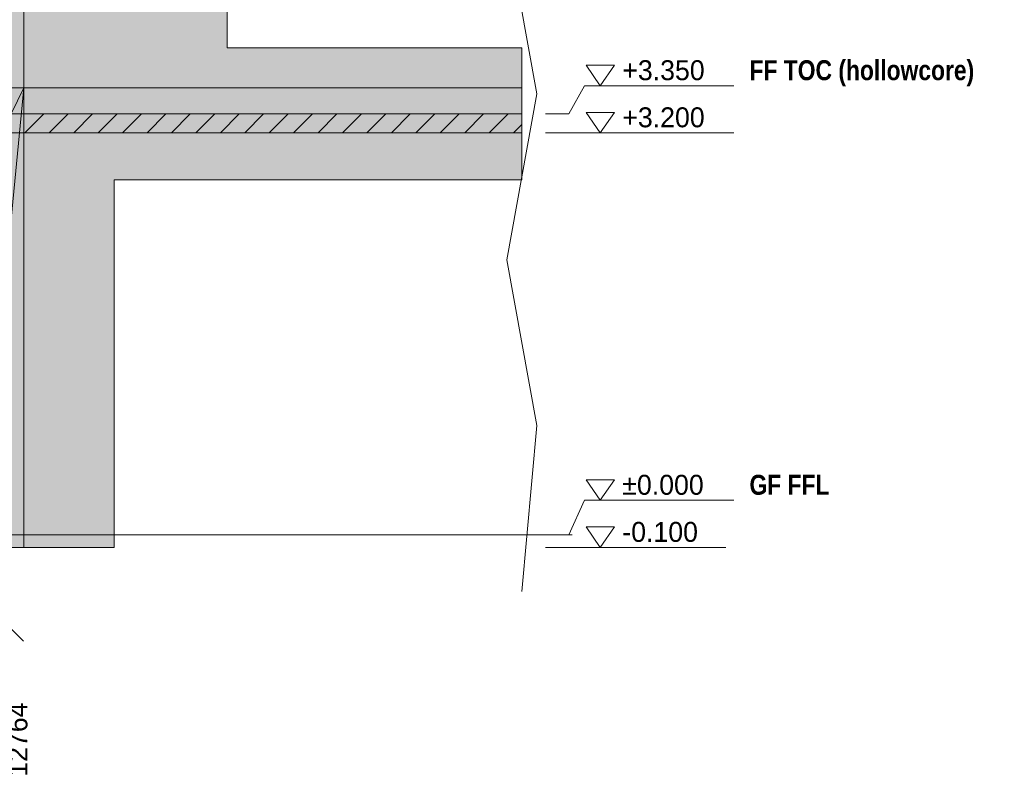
# Model space of a CAD drawing. Header units: millimetres. Extents: x -2119 to 20631, y -2973 to 10107.
# Tile 25 of 33: x 12770 to 20605, y -1906 to 4100. Entities that reach past the tile are written whole.
import ezdxf

# ---------------------------------------------------------------- set-up
doc = ezdxf.new("R2010")
doc.units = ezdxf.units.MM
doc.linetypes.add('DASHED', pattern=[1.524, 1.27, -0.254])
for name, color, linetype in [('FILL-LIGHT', 7, 'Continuous'), ('FILL-WHITE', 7, 'Continuous'), ('LINE-CORE', 7, 'Continuous'), ('LINE-INK', 7, 'Continuous'), ('LINE-STEEL-DASH', 7, 'DASHED'), ('LINE-STEEL_GREY', 7, 'Continuous'), ('TEXT-INK', 7, 'Continuous'), ('TEXT-STEEL', 7, 'Continuous')]:
    doc.layers.add(name, color=color, linetype=linetype)
doc.styles.add('OpenSansCondensed-Bold', font='OpenSansCondensed-Bold.ttf')

msp = doc.modelspace()

# ---------------------------------------------------------------- hatches: boundary and pattern name
at = {"layer": 'FILL-LIGHT', "true_color": 0xcccccf}
h = msp.add_hatch(color=254, dxfattribs=at)
h.dxf.hatch_style = 1
h.paths.add_polyline_path([(16765.5, 3350), (16765.5, 3200), (13084, 3200), (12587.2, 3200), (12587.2, 3212), (12587.2, 3350)])
at = {"layer": 'FILL-WHITE', "true_color": 0xffffff}
h = msp.add_hatch(color=7, dxfattribs=at)
h.dxf.hatch_style = 1
h.paths.add_polyline_path([(12803.1, 6480.2), (12803.1, 3557.6), (12447.3, 3557.6), (12447.3, 6836)])
h = msp.add_hatch(color=7, dxfattribs=at)
h.dxf.hatch_style = 1
h.paths.add_polyline_path([(12447.5, 6835.8), (12803.1, 6480.2), (12803.1, 3557.6), (12447.5, 3557.6), (12447.3, 3556), (12447.3, 3556), (12447.3, 6836)])
h = msp.add_hatch(color=7, dxfattribs=at)
h.dxf.hatch_style = 1
h.paths.add_polyline_path([(12803.1, 6425), (12803.1, 3557.6), (12447.5, 3557.6), (12447.5, 6425)])
h = msp.add_hatch(color=7, dxfattribs=at)
h.dxf.hatch_style = 1
h.paths.add_polyline_path([(12447.5, 3557.6), (12447.5, 6425), (12803.1, 6425), (12803.1, 3557.6)])
h = msp.add_hatch(color=7, dxfattribs=at)
h.dxf.hatch_style = 1
h.paths.add_polyline_path([(12803.1, 6425), (12803.1, 3557.6), (12447.5, 3557.6), (12447.5, 6425)])
h = msp.add_hatch(color=7, dxfattribs=at)
h.dxf.hatch_style = 1
h.paths.add_polyline_path([(12447.5, 3557.6), (12447.5, 6425), (12803.1, 6425), (12803.1, 3557.6)])
h = msp.add_hatch(color=7, dxfattribs=at)
h.dxf.hatch_style = 1
h.paths.add_polyline_path([(12803.1, 6425), (16765.5, 6425), (16765.5, 5600.5), (14422.5, 5600.5), (14422.5, 3875), (16765.5, 3875), (16765.5, 3557.6), (12803.1, 3557.6)])
h = msp.add_hatch(color=7, dxfattribs=at)
h.dxf.hatch_style = 1
h.paths.add_polyline_path([(12803.1, 6425), (16765.5, 6425), (16765.5, 5600.5), (14422.5, 5600.5), (14422.5, 3875), (16765.5, 3875), (16765.5, 3557.6), (12803.1, 3557.6)])
h = msp.add_hatch(color=7, dxfattribs=at)
h.dxf.hatch_style = 1
h.paths.add_polyline_path([(12447.2, 3557.6), (12447.4, 3557.6), (12447.4, 3558), (12447.4, 3557.6), (12803, 3557.6), (12803, -100), (12447.4, -100), (12447.3, -101.6), (12447.3, -101.6), (12447.3, -101.6), (12447.2, -101.6), (12447.2, 3198.7), (12447.4, 3198.7), (12697.2, 3198.7), (12697.2, 3351.3), (12447.2, 3351.3)])
h = msp.add_hatch(color=7, dxfattribs=at)
h.dxf.hatch_style = 1
h.paths.add_polyline_path([(12803, 3557.6), (12803, -100), (12447.2, -100), (12447.2, 3557.6)])
h = msp.add_hatch(color=7, dxfattribs=at)
h.dxf.hatch_style = 1
h.paths.add_polyline_path([(12447.4, 3198.7), (12701.4, 3198.7), (12701.4, 3351.3), (12447.4, 3351.3), (12447.4, 3557.6), (12803, 3557.6), (12803, -100), (12803.1, -101.6), (12803, -100), (12447.4, -100), (12447.4, 3198.7)])
h = msp.add_hatch(color=7, dxfattribs=at)
h.dxf.hatch_style = 1
h.paths.add_polyline_path([(12447.4, 3557.6), (12803, 3557.6), (12803, -100), (12447.4, -100), (12447.4, 3198.7), (12701.4, 3198.7), (12701.4, 3351.3), (12447.4, 3351.3)])
h = msp.add_hatch(color=7, dxfattribs=at)
h.dxf.hatch_style = 1
h.paths.add_polyline_path([(12803, -100), (12447.4, -100), (12803, 3557.4), (12802.9, 3557.4), (12701.4, 3351.3), (12447.4, 3557.6), (12803, 3557.6)])
h = msp.add_hatch(color=7, dxfattribs=at)
h.dxf.hatch_style = 1
h.paths.add_polyline_path([(12701.4, 3198.7), (12701.4, 3351.3), (12803, 3557.6), (12447.4, -100)])
h = msp.add_hatch(color=7, dxfattribs=at)
h.dxf.hatch_style = 1
h.paths.add_polyline_path([(12447.4, 3557.6), (12803, 3557.6), (12803, 3351.3), (12447.4, 3351.3)])
h = msp.add_hatch(color=7, dxfattribs=at)
h.dxf.hatch_style = 1
h.paths.add_polyline_path([(12803.2, 3559.2), (12803.2, 3559.2), (12803.2, 3559.2), (12803.4, 3559.1), (12803, 3557.6)])
h = msp.add_hatch(color=7, dxfattribs=at)
h.dxf.hatch_style = 1
h.paths.add_polyline_path([(12803.2, 3559.2), (12803.2, 3559.2), (12803.2, 3559.2), (12803.4, 3559.1), (12803, 3557.6)])
h = msp.add_hatch(color=7, dxfattribs=at)
h.dxf.hatch_style = 1
h.paths.add_polyline_path([(12803, 3558), (12803, 3557.6), (12803, 3557.6)])
h = msp.add_hatch(color=7, dxfattribs=at)
h.dxf.hatch_style = 1
h.paths.add_polyline_path([(12803, 3557.6), (16765.5, 3557.6), (16765.5, 2825.5), (13522.5, 2825.5), (13522.5, -100), (12803, -100), (12803, 3557.6)])
h = msp.add_hatch(color=7, dxfattribs=at)
h.dxf.hatch_style = 1
h.paths.add_polyline_path([(12803, 3557.6), (16765.5, 3557.6), (16765.5, 3351.3), (12803, 3351.3)])
h = msp.add_hatch(color=7, dxfattribs=at)
h.dxf.hatch_style = 1
h.paths.add_polyline_path([(12701.4, 3351.3), (12803, 3351.3), (12803, 3198.7), (12701.4, 3198.7)])
h = msp.add_hatch(color=7, dxfattribs=at)
h.dxf.hatch_style = 1
h.paths.add_polyline_path([(12803, 3351.3), (16765.5, 3351.3), (16765.5, 3198.7), (12803, 3198.7)])
h = msp.add_hatch(color=7, dxfattribs=at)
h.dxf.hatch_style = 1
h.paths.add_polyline_path([(12447.4, -100), (12447.4, 3198.7), (12803, 3198.7), (12803, -100), (12447.4, -100)])
h = msp.add_hatch(color=7, dxfattribs=at)
h.dxf.hatch_style = 1
h.paths.add_polyline_path([(16765.5, 3198.7), (16765.5, 2825.5), (13522.5, 2825.5), (13522.5, -100), (12803, -100), (12803, 3198.7)])

# ---------------------------------------------------------------- linework, layer by layer
at = {"layer": 'LINE-CORE', "lineweight": 5}
for points in [[(12803.1, 6480.2), (12803.1, 3557.6), (12803.1, 3557.6), (12447.3, 3557.6), (12447.3, 6836)], [(12447.5, 6835.8), (12447.5, 6835.8), (12803.1, 6480.2), (12803.1, 6480.2), (12803.1, 3557.6), (12447.5, 3557.6), (12447.3, 3556), (12447.3, 3556), (12447.3, 6836)], [(12803.1, 6425), (12803.1, 3557.6), (12803.1, 3557.6), (12447.5, 3557.6), (12447.5, 6425), (12447.5, 6425)], [(12447.5, 3557.6), (12447.5, 6425), (12803.1, 6425), (12803.1, 6425), (12803.1, 3557.6), (12447.5, 3557.6)], [(12803.1, 6425), (12803.1, 3557.6), (12803.1, 3557.6), (12447.5, 3557.6), (12447.5, 6425), (12447.5, 6425)], [(12447.5, 3557.6), (12447.5, 6425), (12803.1, 6425), (12803.1, 6425), (12803.1, 3557.6), (12447.5, 3557.6)], [(12803.1, 6425), (12803.1, 6425), (16765.5, 6425), (16765.5, 5600.5), (14422.5, 5600.5), (14422.5, 3875), (16765.5, 3875), (16765.5, 3557.6), (12803.1, 3557.6), (12803.1, 6425)], [(12803.1, 6425), (16765.5, 6425), (16765.5, 5600.5), (14422.5, 5600.5), (14422.5, 3875), (16765.5, 3875), (16765.5, 3557.6), (12803.1, 3557.6)], [(12447.2, 3557.6), (12447.4, 3557.6), (12447.4, 3558), (12447.4, 3557.6), (12803, 3557.6), (12803, -100), (12447.4, -100), (12447.3, -101.6), (12447.3, -101.6), (12447.3, -101.6), (12447.2, -101.6), (12447.2, 3198.7), (12447.4, 3198.7), (12697.2, 3198.7), (12697.2, 3351.3), (12447.2, 3351.3)], [(12803, 3557.6), (12803, -100), (12803, -100), (12447.2, -100), (12447.2, 3557.6), (12447.2, 3557.6)], [(12447.4, 3198.7), (12447.4, 3198.7), (12701.4, 3198.7), (12701.4, 3351.3), (12447.4, 3351.3), (12447.4, 3557.6), (12447.4, 3557.6), (12447.4, 3557.6), (12803, 3557.6), (12803, -100), (12803, -100), (12803.1, -101.6), (12803.1, -101.6), (12803, -100), (12447.4, -100), (12447.4, 3198.7), (12447.4, 3198.7)], [(12447.4, 3557.6), (12803, 3557.6), (12803, -100), (12447.4, -100), (12447.4, 3198.7), (12701.4, 3198.7), (12701.4, 3351.3), (12447.4, 3351.3)], [(12803, -100), (12447.4, -100), (12803, 3557.4), (12802.9, 3557.4), (12701.4, 3351.3), (12447.4, 3557.6), (12803, 3557.6)], [(12701.4, 3198.7), (12701.4, 3351.3), (12803, 3557.6), (12803, 3557.6), (12447.4, -100)], [(12447.4, 3557.6), (12803, 3557.6), (12803, 3351.3), (12447.4, 3351.3)], [(12803.2, 3559.2), (12803.2, 3559.2), (12803.2, 3559.2), (12803.4, 3559.1), (12803, 3557.6)], [(12803.2, 3559.2), (12803.2, 3559.2), (12803.2, 3559.2), (12803.4, 3559.1), (12803, 3557.6)], [(12803, 3558), (12803, 3557.6), (12803, 3557.6)], [(12803, 3557.6), (12803, 3557.6), (12803, 3557.6), (12803, 3557.6), (12803, 3557.6)], [(12803, 3557.6), (16765.5, 3557.6), (16765.5, 2825.5), (13522.5, 2825.5), (13522.5, -100), (13522.5, -100), (13522.5, -100), (13522.5, -100), (12803, -100), (12803, 3557.6), (12803, 3557.6)], [(12803, 3557.6), (16765.5, 3557.6), (16765.5, 3351.3), (12803, 3351.3)], [(12701.4, 3351.3), (12803, 3351.3), (12803, 3198.7), (12701.4, 3198.7)], [(12803, 3351.3), (16765.5, 3351.3), (16765.5, 3198.7), (12803, 3198.7), (12803, 3198.7)], [(12447.4, -100), (12447.4, 3198.7), (12803, 3198.7), (12803, 3198.7), (12803, 3198.7), (12803, 3198.7), (12803, -100), (12447.4, -100), (12447.4, -100), (12447.4, -100)], [(16765.5, 3198.7), (16765.5, 2825.5), (13522.5, 2825.5), (13522.5, -100), (12803, -100), (12803, 3198.7)]]:
    msp.add_lwpolyline(points, close=True, dxfattribs=at)
at = {"layer": 'LINE-INK', "lineweight": 5}
for p, q in [((16885.5, 3508.8), (16645.5, 4828.4)), ((17140.5, 3350), (17265.5, 3575)), ((17265.5, 3575), (18452.5, 3575)), ((16645.5, 2189.2), (16885.5, 3508.8)), ((16953, 3350), (17140.5, 3350)), ((16953, 3200), (17140.5, 3200)), ((17140.5, 3200), (17265.5, 3200)), ((17265.5, 3200), (18452.5, 3200)), ((16885.5, 869.6), (16645.5, 2189.2)), ((16765.5, -450), (16885.5, 869.6)), ((17140.5, 0), (17265.5, 275)), ((17265.5, 275), (18452.5, 275)), ((16953, 0), (17140.5, 0)), ((16953, -100), (17140.5, -100)), ((17140.5, -100), (17265.5, -100)), ((17265.5, -100), (18390.5, -100)), ((12658.3, -704.3), (12799.7, -845.7))]:
    msp.add_line(p, q, dxfattribs=at)
for points in [[(17390.5, 3575), (17278, 3737.5), (17503, 3737.5)], [(16765.5, 3350), (16765.5, 3200), (13084, 3200), (12587.2, 3200), (12587.2, 3212), (12587.2, 3350)], [(17390.5, 3200), (17278, 3362.5), (17503, 3362.5)], [(17390.5, 275), (17278, 437.5), (17503, 437.5)], [(17390.5, -100), (17278, 62.5), (17503, 62.5)]]:
    msp.add_lwpolyline(points, close=True, dxfattribs=at)
at = {"layer": 'LINE-STEEL-DASH', "lineweight": 5}
msp.add_line((-434.6, 0), (17165.5, 0), dxfattribs=at)
at = {"layer": 'LINE-STEEL_GREY', "lineweight": 5}
for p, q in [((12811.3, 3200), (12961.3, 3350)), ((13005.8, 3200), (13155.8, 3350)), ((13200.2, 3200), (13350.2, 3350)), ((13394.7, 3200), (13544.7, 3350)), ((13589.1, 3200), (13739.1, 3350)), ((13783.6, 3200), (13933.6, 3350)), ((13978.1, 3200), (14128.1, 3350)), ((14172.5, 3200), (14322.5, 3350)), ((14367, 3200), (14517, 3350)), ((14561.4, 3200), (14711.4, 3350)), ((14755.9, 3200), (14905.9, 3350)), ((14950.3, 3200), (15100.3, 3350)), ((15144.8, 3200), (15294.8, 3350)), ((15339.2, 3200), (15489.2, 3350)), ((15533.7, 3200), (15683.7, 3350)), ((15728.1, 3200), (15878.1, 3350)), ((15922.6, 3200), (16072.6, 3350)), ((16117.1, 3200), (16267.1, 3350)), ((16311.5, 3200), (16461.5, 3350)), ((16506, 3200), (16656, 3350)), ((16700.4, 3200), (16765.5, 3265))]:
    msp.add_line(p, q, dxfattribs=at)

# ---------------------------------------------------------------- texts
at = {"layer": 'TEXT-INK'}
for s, p in [('+3.350', (17565.5, 3618.8)), ('+3.200', (17565.5, 3243.8)), ('±0.000', (17565.5, 318.7)), ('-0.100', (17565.5, -56.3))]:
    msp.add_text(s, height=158.75, dxfattribs=at).set_placement(p)
msp.add_text('12764', height=158.75, rotation=90, dxfattribs=at).set_placement((12831.9, -1925.5))
at = {"layer": 'TEXT-STEEL', "style": 'OpenSansCondensed-Bold'}
for s, p in [('FF TOC (hollowcore)', (18577.5, 3618.8)), ('GF FFL', (18577.5, 318.7))]:
    msp.add_text(s, height=158.75, dxfattribs=at).set_placement(p)

doc.saveas('drawing.dxf')
